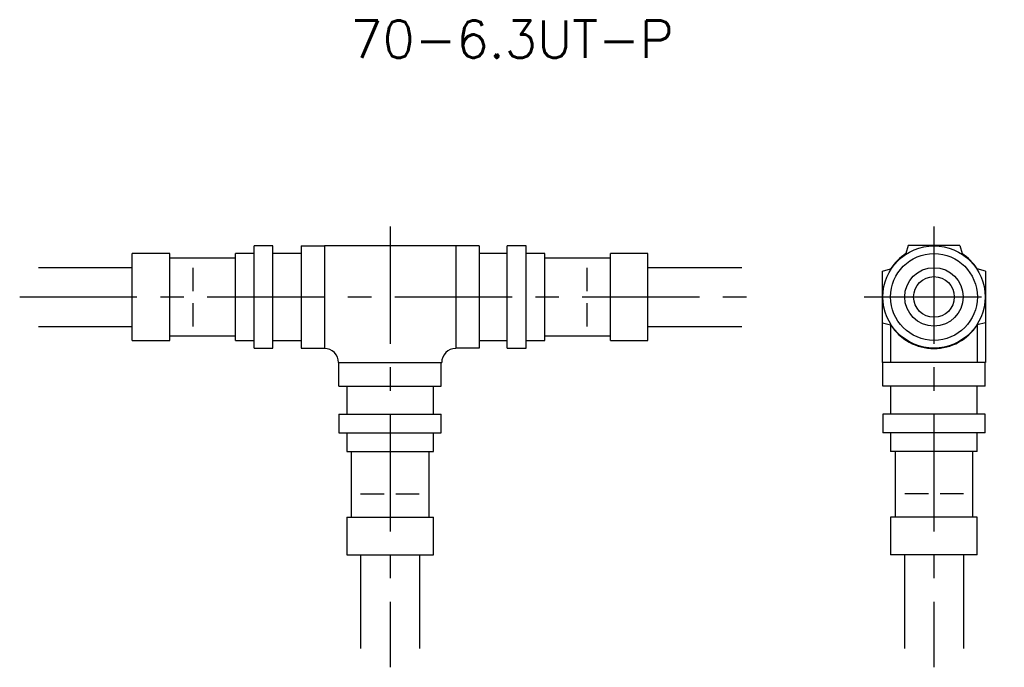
# Model space of a CAD drawing. Extents: x 0 to 105, y -40 to 30.
import ezdxf
from ezdxf.enums import TextEntityAlignment as Align

# ---------------------------------------------------------------- set-up
doc = ezdxf.new("R2010")
doc.units = 0
doc.header["$LTSCALE"] = 10
doc.linetypes.add('CENTER', pattern=[2, 1.25, -0.25, 0.25, -0.25])
doc.linetypes.add('HIDDEN', pattern=[0.375, 0.25, -0.125])
doc.layers.get('0').update_dxf_attribs({"linetype": 'CONTINUOUS'})
for name, color, linetype in [('HOJO', 4, 'CONTINUOUS'), ('L-CENTER', 1, 'CENTER'), ('L-HIDDEN', 3, 'HIDDEN')]:
    doc.layers.add(name, color=color, linetype=linetype)
doc.styles.add('BIGFONT', font='txt', dxfattribs={"bigfont": 'bigfont'})

msp = doc.modelspace()

# ---------------------------------------------------------------- linework, layer by layer
for p, q in [((27, 5.45), (25, 5.45)), ((25, -5.45), (25, 5.45)), ((27, -5.45), (27, 5.45)), ((30, 5.45), (30, -5.45)), ((30, 5.45), (32.5, 5.45)), ((32.5, 5.5), (46.5, 5.5)), ((32.5, 5.5), (32.5, -5.5)), ((46.5, 5.5), (46.5, -5.5)), ((49, 5.45), (46.5, 5.45)), ((49, 5.45), (49, -5.45)), ((54, 5.45), (52, 5.45)), ((52, -5.45), (52, 5.45)), ((54, -5.45), (54, 5.45)), ((94.75, 5.5), (94.51, 4.62)), ((100.25, 5.5), (94.75, 5.5)), ((100.25, 5.5), (100.49, 4.62)), ((16, 4.62), (12, 4.62)), ((12, -4.63), (12, 4.62)), ((16, -4.63), (16, 4.62)), ((25, 4.62), (23, 4.62)), ((23, -4.63), (23, 4.62)), ((30, 4.62), (27, 4.62)), ((52, 4.62), (49, 4.62)), ((56, 4.62), (54, 4.62)), ((56, -4.63), (56, 4.62)), ((67, 4.62), (63, 4.62)), ((63, -4.63), (63, 4.62)), ((67, -4.63), (67, 4.62)), ((23, 4.15), (16, 4.15)), ((63, 4.15), (56, 4.15)), ((92, 2.75), (92.88, 2.99)), ((92, -7), (92, 2.75)), ((103, 2.75), (102.12, 2.99)), ((103, 2.75), (103, -7)), ((92, -2.75), (92.88, -2.99)), ((92.88, -2.99), (92.88, -7)), ((103, -2.75), (102.12, -2.99)), ((102.12, -2.99), (102.12, -7)), ((16, -4.15), (23, -4.15)), ((56, -4.15), (63, -4.15)), ((12, -4.63), (16, -4.63)), ((23, -4.63), (25, -4.63)), ((27, -4.63), (30, -4.63)), ((49, -4.63), (52, -4.63)), ((54, -4.63), (56, -4.63)), ((63, -4.63), (67, -4.63)), ((25, -5.45), (27, -5.45)), ((30, -5.45), (32.5, -5.45)), ((49, -5.45), (46.5, -5.45)), ((46.5, -5.5), (46.5, -5.5)), ((52, -5.45), (54, -5.45)), ((34, -7), (45, -7)), ((34.05, -9.5), (34.05, -7)), ((44.95, -9.5), (44.95, -7)), ((45, -7), (45, -7)), ((103, -7), (92, -7)), ((92.05, -9.5), (92.05, -7)), ((102.95, -9.5), (102.95, -7)), ((34.05, -9.5), (44.95, -9.5)), ((34.87, -9.5), (34.87, -12.5)), ((44.12, -12.5), (44.12, -9.5)), ((102.95, -9.5), (92.05, -9.5)), ((92.87, -9.5), (92.87, -12.5)), ((102.12, -12.5), (102.12, -9.5)), ((34.05, -12.5), (44.95, -12.5)), ((34.05, -12.5), (34.05, -14.5)), ((44.95, -14.5), (44.95, -12.5)), ((102.95, -12.5), (92.05, -12.5)), ((92.05, -12.5), (92.05, -14.5)), ((102.95, -14.5), (102.95, -12.5)), ((34.05, -14.5), (44.95, -14.5)), ((34.87, -14.5), (34.87, -16.5)), ((44.12, -16.5), (44.12, -14.5)), ((102.95, -14.5), (92.05, -14.5)), ((92.87, -14.5), (92.87, -16.5)), ((102.12, -16.5), (102.12, -14.5)), ((34.87, -16.5), (44.12, -16.5)), ((35.35, -16.5), (35.35, -23.5)), ((43.65, -23.5), (43.65, -16.5)), ((102.12, -16.5), (92.87, -16.5)), ((93.35, -16.5), (93.35, -23.5)), ((101.65, -23.5), (101.65, -16.5)), ((34.87, -23.5), (34.87, -27.5)), ((34.87, -23.5), (44.12, -23.5)), ((44.12, -27.5), (44.12, -23.5)), ((92.87, -23.5), (92.87, -27.5)), ((102.12, -23.5), (92.87, -23.5)), ((102.12, -27.5), (102.12, -23.5)), ((34.87, -27.5), (44.12, -27.5)), ((102.12, -27.5), (92.87, -27.5))]:
    msp.add_line(p, q)
for radius in [5.45, 4.63, 3.12, 2.17]:
    msp.add_circle((97.5, 0), radius)
for centre, radius, start, end in [((97.5, 0), 5.5, 122.8834, 147.1166), ((97.5, 0), 5.5, 32.8834, 57.1166), ((97.5, 0), 5.5, 212.8834, 327.1166), ((32.5, -7), 1.5, 0, 90), ((46.5, -7), 1.5, 90, 180)]:
    msp.add_arc(centre, radius, start, end)
at = {"layer": 'HOJO'}
for p, q in [((2, 3.15), (12, 3.15)), ((67, 3.15), (77, 3.15)), ((2, -3.15), (12, -3.15)), ((67, -3.15), (77, -3.15)), ((36.35, -27.5), (36.35, -37.5)), ((42.65, -27.5), (42.65, -37.5)), ((94.35, -27.5), (94.35, -37.5)), ((100.65, -27.5), (100.65, -37.5))]:
    msp.add_line(p, q, dxfattribs=at)
at = {"layer": 'L-CENTER'}
for p, q in [((39.5, 7.5), (39.5, -39.5)), ((97.5, 7.5), (97.5, -39.5)), ((0, 0), (79, 0)), ((90.05, 0), (105, 0))]:
    msp.add_line(p, q, dxfattribs=at)
at = {"layer": 'L-HIDDEN'}
for p, q in [((18.5, -3.15), (18.5, 3.15)), ((60.5, -3.15), (60.5, 3.15)), ((36.35, -21), (42.65, -21)), ((100.65, -21), (94.35, -21))]:
    msp.add_line(p, q, dxfattribs=at)

# ---------------------------------------------------------------- texts
at = {"layer": 'HOJO', "style": 'BIGFONT'}
msp.add_text('70-6.3UT-P', height=4, dxfattribs=at).set_placement((52.5, 25.5), align=Align.CENTER)

doc.saveas('drawing.dxf')
